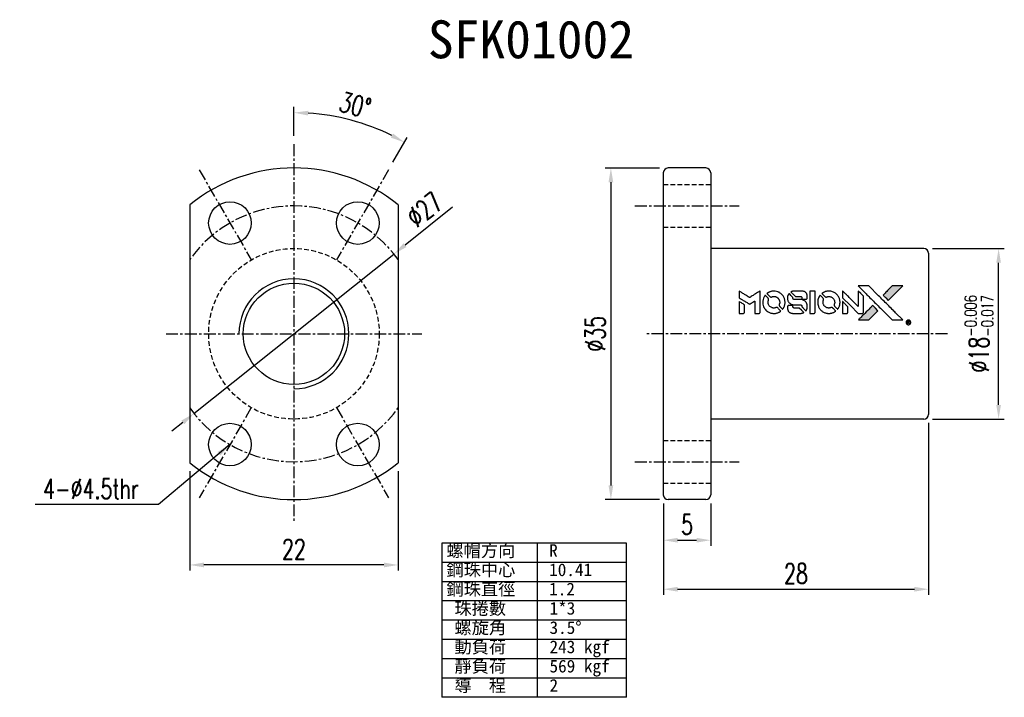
# Model space of a CAD drawing. Extents: x 55 to 159, y 55 to 127.
import ezdxf

# ---------------------------------------------------------------- set-up
doc = ezdxf.new("R2010")
doc.units = 0
doc.header["$MEASUREMENT"] = 0
doc.header["$PDMODE"] = 1
for name, pattern in [('CENTER', [2, 1.25, -0.25, 0.25, -0.25]), ('DASHED', [0.75, 0.5, -0.25]), ('PH-20', [23.2, 20, -1, 0.1, -1, 0.1, -1])]:
    doc.linetypes.add(name, pattern=pattern)
doc.layers.get('0').update_dxf_attribs({"linetype": 'CONTINUOUS'})
doc.layers.get('DEFPOINTS').update_dxf_attribs({"linetype": 'PH-20'})
doc.styles.add('DIM-7', font='SIMPLEX.shx', dxfattribs={"width": 0.7, "bigfont": 'chineset.shx'})
doc.styles.add('T', font='kaiu.ttf')
doc.dimstyles.new('CNS', dxfattribs={"dimtxt": 3.5, "dimasz": 2.5, "dimexe": 1, "dimexo": 1.5, "dimgap": 0.09, "dimtad": 0, "dimdsep": 46, "dimtxsty": 'DIM-7', "dimcen": 0.09, "dimclrd": 1, "dimclre": 1, "dimclrt": 4, "dimadec": 0, "dimazin": 0, "dimtfac": 1, "dimtix": 1, "dimtmove": 2, "dimatfit": 3, "dimfxl": 1, "dimtvp": 0.971429, "dimtolj": 1, "dimarcsym": 0})

# ---------------------------------------------------------------- blocks, each defined once
blk = doc.blocks.new('*D7')
at = {"color": 7, "lineweight": -2, "transparency": 16777216}
for p, q in [((73.05, 79.32), (73.05, 68.84)), ((95.05, 79.32), (95.05, 68.84)), ((93.55, 69.44), (74.55, 69.44))]:
    blk.add_line(p, q, dxfattribs=at)
at = {"color": 7, "transparency": 16777216}
for points in [[(74.55, 69.69), (74.55, 69.19), (73.05, 69.44)], [(93.55, 69.69), (93.55, 69.19), (95.05, 69.44)]]:
    blk.add_solid(points, dxfattribs=at)
at = {"layer": 'DEFPOINTS', "color": 0, "transparency": 16777216}
for p in [(73.05, 80.22), (95.05, 80.22), (73.05, 69.44)]:
    blk.add_point(p, dxfattribs=at)
at = {"color": 7, "transparency": 16777216, "insert": (84.05, 71.09), "char_height": 2.1, "attachment_point": 5, "style": 'DIM-7'}
blk.add_mtext('\\A1;22', dxfattribs=at)
blk = doc.blocks.new('*D6')
at = {"color": 7, "lineweight": -2, "transparency": 16777216}
for p, q in [((100.79, 107.18), (95.78, 103.19)), ((73.49, 85.42), (94.61, 102.25)), ((72.32, 84.48), (71.15, 83.55))]:
    blk.add_line(p, q, dxfattribs=at)
at = {"color": 7, "transparency": 16777216}
for points in [[(95.62, 103.38), (95.93, 102.99), (94.61, 102.25)], [(72.17, 84.68), (72.48, 84.29), (73.49, 85.42)]]:
    blk.add_solid(points, dxfattribs=at)
at = {"layer": 'DEFPOINTS', "color": 0, "transparency": 16777216}
for p in [(94.61, 102.25), (73.49, 85.42)]:
    blk.add_point(p, dxfattribs=at)
at = {"color": 7, "transparency": 16777216, "insert": (97.84, 106.94), "char_height": 2.1, "attachment_point": 5, "rotation": 38.5664, "style": 'DIM-7'}
blk.add_mtext('\\A1;∅27', dxfattribs=at)
blk = doc.blocks.new('*D5')
at = {"color": 7, "lineweight": -2, "transparency": 16777216}
for p, q in [((84.05, 114.73), (84.05, 117.77)), ((94.5, 111.93), (96.02, 114.56))]:
    blk.add_line(p, q, dxfattribs=at)
blk.add_arc((84.05, 93.83), 23.34, 63.6836, 86.3164, dxfattribs=at)
at = {"color": 7, "transparency": 16777216}
for points in [[(85.54, 116.87), (85.56, 117.37), (84.05, 117.17)], [(94.51, 114.97), (94.28, 114.53), (95.72, 114.04)]]:
    blk.add_solid(points, dxfattribs=at)
at = {"layer": 'DEFPOINTS', "color": 0, "transparency": 16777216}
for p in [(92.03, 115.76), (84.05, 113.83), (94.05, 111.15), (88.55, 101.63), (84.05, 73.83)]:
    blk.add_point(p, dxfattribs=at)
at = {"color": 7, "transparency": 16777216, "insert": (90.52, 117.97), "char_height": 2.1, "attachment_point": 5, "rotation": 345, "style": 'DIM-7'}
blk.add_mtext('\\A1;30°', dxfattribs=at)
blk = doc.blocks.new('*D4')
at = {"color": 7, "lineweight": -2, "transparency": 16777216}
for p, q in [((123.05, 75.93), (123.05, 71.45)), ((128.05, 75.93), (128.05, 71.45)), ((124.55, 72.05), (126.55, 72.05))]:
    blk.add_line(p, q, dxfattribs=at)
at = {"color": 7, "transparency": 16777216}
for points in [[(124.55, 72.3), (124.55, 71.8), (123.05, 72.05)], [(126.55, 72.3), (126.55, 71.8), (128.05, 72.05)]]:
    blk.add_solid(points, dxfattribs=at)
at = {"layer": 'DEFPOINTS', "color": 0, "transparency": 16777216}
for p in [(123.05, 76.83), (128.05, 76.83), (128.05, 72.05)]:
    blk.add_point(p, dxfattribs=at)
at = {"color": 7, "transparency": 16777216, "insert": (125.55, 73.7), "char_height": 2.1, "attachment_point": 5, "style": 'DIM-7'}
blk.add_mtext('\\A1;5', dxfattribs=at)
blk = doc.blocks.new('*D3')
at = {"color": 7, "lineweight": -2, "transparency": 16777216}
for p, q in [((151.05, 84.43), (151.05, 66.28)), ((123.05, 75.93), (123.05, 66.28)), ((124.55, 66.88), (149.55, 66.88))]:
    blk.add_line(p, q, dxfattribs=at)
at = {"color": 7, "transparency": 16777216}
for points in [[(124.55, 67.13), (124.55, 66.63), (123.05, 66.88)], [(149.55, 67.13), (149.55, 66.63), (151.05, 66.88)]]:
    blk.add_solid(points, dxfattribs=at)
at = {"layer": 'DEFPOINTS', "color": 0, "transparency": 16777216}
for p in [(151.05, 85.33), (123.05, 76.83), (151.05, 66.88)]:
    blk.add_point(p, dxfattribs=at)
at = {"color": 7, "transparency": 16777216, "insert": (137.05, 68.53), "char_height": 2.1, "attachment_point": 5, "style": 'DIM-7'}
blk.add_mtext('\\A1;28', dxfattribs=at)
blk = doc.blocks.new('*D2')
at = {"color": 7, "lineweight": -2, "transparency": 16777216}
for p, q in [((122.65, 111.33), (116.91, 111.33)), ((117.51, 109.83), (117.51, 77.83)), ((122.65, 76.33), (116.91, 76.33))]:
    blk.add_line(p, q, dxfattribs=at)
at = {"color": 7, "transparency": 16777216}
for points in [[(117.26, 109.83), (117.76, 109.83), (117.51, 111.33)], [(117.26, 77.83), (117.76, 77.83), (117.51, 76.33)]]:
    blk.add_solid(points, dxfattribs=at)
at = {"layer": 'DEFPOINTS', "color": 0, "transparency": 16777216}
for p in [(123.55, 111.33), (117.51, 76.33), (123.55, 76.33)]:
    blk.add_point(p, dxfattribs=at)
at = {"color": 7, "transparency": 16777216, "insert": (115.86, 93.83), "char_height": 2.1, "attachment_point": 5, "rotation": 90, "style": 'DIM-7'}
blk.add_mtext('\\A1;%%c35', dxfattribs=at)
blk = doc.blocks.new('*D1')
at = {"color": 7, "lineweight": -2, "transparency": 16777216}
for p, q in [((151.45, 102.83), (159.04, 102.83)), ((158.44, 86.33), (158.44, 101.33)), ((151.45, 84.83), (159.04, 84.83))]:
    blk.add_line(p, q, dxfattribs=at)
at = {"color": 7, "transparency": 16777216}
for points in [[(158.19, 101.33), (158.69, 101.33), (158.44, 102.83)], [(158.19, 86.33), (158.69, 86.33), (158.44, 84.83)]]:
    blk.add_solid(points, dxfattribs=at)
at = {"layer": 'DEFPOINTS', "color": 0, "transparency": 16777216}
for p in [(150.55, 102.83), (158.44, 102.83), (150.55, 84.83)]:
    blk.add_point(p, dxfattribs=at)
at = {"color": 7, "transparency": 16777216, "insert": (156.37, 93.83), "char_height": 2.1, "attachment_point": 5, "rotation": 90, "style": 'DIM-7'}
blk.add_mtext('\\A1;%%c18{\\H1.26;\\S-0.006^ -0.017;}', dxfattribs=at)

msp = doc.modelspace()

# ---------------------------------------------------------------- hatches: boundary and pattern name
at = {"linetype": 'Continuous'}
h = msp.add_hatch(color=0, dxfattribs=at)
h.dxf.hatch_style = 1
h.paths.add_polyline_path([(148.32, 98.885), (147.762, 98.885), (147.204, 98.885), (146.724, 98.401, 0.000288), (146.539, 98.215, 0.000479), (146.384, 98.058, 0.000013), (146.244, 97.916, 0.197177), (146.243, 97.914, 0.1112764), (146.243, 97.912, 0.0015954), (146.413, 97.74, 0.0005055), (146.519, 97.634), (146.796, 97.358), (147.558, 98.121)])
h.paths.add_polyline_path([(145.219, 95.784), (145.708, 96.272), (145.431, 96.549, 0.000476), (145.324, 96.656, 0.0015067), (145.152, 96.826, 0.2256647), (145.149, 96.826, 0.0011115), (144.916, 96.594, 0.0003511), (144.772, 96.449, 0.000108), (144.161, 95.836, 0.0006916), (143.852, 95.525, 0.0000771), (143.639, 95.309, 0.1975269), (143.636, 95.302, 0.2961744), (143.638, 95.298, 0.0041949), (143.911, 95.295, 0.0005293), (144.183, 95.295), (144.731, 95.295)])

# ---------------------------------------------------------------- linework, layer by layer
at = {"color": 0, "linetype": 'CENTER'}
for p, q in [((84.05, 113.834), (84.05, 73.834)), ((74.05, 111.154), (79.55, 101.628)), ((94.05, 111.154), (88.55, 101.628)), ((120.045, 107.334), (131.045, 107.334)), ((70.55, 93.834), (97.55, 93.834)), ((153.045, 93.834), (121.045, 93.834)), ((79.55, 86.04), (74.05, 76.513)), ((88.55, 86.04), (94.05, 76.513)), ((120.045, 80.334), (131.045, 80.334))]:
    msp.add_line(p, q, dxfattribs=at)
at = {"color": 0, "linetype": 'Continuous'}
for p, q in [((127.545, 111.334), (123.545, 111.334)), ((123.045, 110.834), (123.045, 76.834)), ((128.045, 110.834), (128.045, 76.834)), ((73.05, 107.444), (73.05, 80.223)), ((95.05, 107.444), (95.05, 80.223)), ((150.545, 102.834), (128.045, 102.834)), ((151.045, 102.334), (151.045, 85.334)), ((150.545, 84.834), (128.045, 84.834)), ((127.545, 76.334), (123.545, 76.334))]:
    msp.add_line(p, q, dxfattribs=at)
at = {"color": 0, "linetype": 'DASHED'}
for p, q in [((123.045, 109.584), (128.045, 109.584)), ((123.045, 105.084), (128.045, 105.084)), ((123.045, 82.584), (128.045, 82.584)), ((123.045, 78.084), (128.045, 78.084))]:
    msp.add_line(p, q, dxfattribs=at)
at = {"color": 0}
for p, q in [((119.143, 71.74), (99.681, 71.74)), ((99.681, 71.74), (99.681, 55.473)), ((109.714, 71.74), (109.714, 55.473)), ((119.143, 55.473), (119.143, 71.74)), ((119.143, 69.707), (99.681, 69.707)), ((119.143, 67.673), (99.681, 67.673)), ((119.143, 65.64), (99.681, 65.64)), ((119.143, 63.607), (99.681, 63.607)), ((119.143, 61.573), (99.681, 61.573)), ((119.143, 59.54), (99.681, 59.54)), ((119.143, 57.507), (99.681, 57.507)), ((119.143, 55.473), (99.681, 55.473))]:
    msp.add_line(p, q, dxfattribs=at)
for points in [[(144.292, 98.214, -0.000056), (144.626, 97.879, -0.000021), (145.094, 97.41, -0.000021), (145.604, 96.898, -0.000025), (146.083, 96.419), (147.204, 95.295), (147.759, 95.297), (148.314, 95.298), (147.565, 96.052, 0.000274), (147.205, 96.414, 0.000123), (146.732, 96.89, 0.000121), (146.231, 97.392, 0.000165), (145.778, 97.846), (144.74, 98.885), (144.181, 98.885), (143.622, 98.885)], [(146.724, 98.401, 0.000288), (146.539, 98.215, 0.000479), (146.384, 98.058, 0.000013), (146.244, 97.916, 0.197177), (146.243, 97.914, 0.197497), (146.244, 97.911, 0.00004), (146.324, 97.83, 0.000836), (146.413, 97.74, 0.000505), (146.519, 97.634), (146.796, 97.358), (147.558, 98.121), (148.32, 98.885), (147.762, 98.885), (147.204, 98.885)], [(131.05, 97.991), (131.05, 97.635), (131.147, 97.576, -0.000297), (131.207, 97.539, -0.000037), (131.337, 97.46, -0.000043), (131.491, 97.365, -0.000036), (131.656, 97.264, 0.000044), (131.817, 97.165, 0.000063), (131.961, 97.077, 0.000035), (132.082, 97.003, 0.0009), (132.115, 96.983), (132.162, 96.954), (132.225, 96.992, 0.001175), (132.261, 97.015, 0.000208), (132.328, 97.056, 0.000225), (132.407, 97.106, 0.000203), (132.489, 97.156, -0.000711), (132.566, 97.205, -0.001119), (132.633, 97.246, -0.000263), (132.692, 97.282, -0.04589), (132.698, 97.285, -0.519312), (132.704, 97.282, -0.001914), (132.706, 97.186, -0.003124), (132.707, 97.029, -0.000285), (132.707, 96.638), (132.707, 95.987), (132.934, 95.987, 0.001727), (133.097, 95.987, 0.025279), (133.154, 95.991, 0.073886), (133.188, 95.999, 0.07426), (133.217, 96.017, 0.03264), (133.225, 96.025, 0.01784), (133.233, 96.034, 0.017712), (133.241, 96.045, 0.026854), (133.247, 96.055), (133.259, 96.077), (133.26, 97.213), (133.262, 98.348), (133.249, 98.34, -0.004595), (133.241, 98.335, -0.00016), (133.206, 98.313, -0.000298), (133.165, 98.288, -0.000208), (133.119, 98.259, 0.000986), (132.984, 98.175, 0.00025), (132.764, 98.038, 0.000268), (132.531, 97.891, 0.000436), (132.332, 97.767, -0.002932), (132.267, 97.726, -0.004718), (132.211, 97.692, -0.001113), (132.161, 97.663, -0.227179), (132.156, 97.663, -0.045982), (132.15, 97.666, -0.000145), (132.084, 97.706, -0.000825), (132.009, 97.752, -0.000517), (131.922, 97.807, 0.000056), (131.621, 97.993, 0.000289), (131.456, 98.096, 0.000481), (131.332, 98.173, 0.000418), (131.202, 98.253), (131.05, 98.346)], [(133.763, 97.857, 0.064158), (133.618, 97.584, 0.06356), (133.545, 97.283, 0.064004), (133.551, 96.975, 0.066747), (133.635, 96.683, 0.04321), (133.735, 96.5, 0.044737), (133.864, 96.339, 0.044901), (134.019, 96.205, 0.044184), (134.196, 96.099, 0.026293), (134.33, 96.043, 0.033344), (134.46, 96.006, 0.033227), (134.594, 95.987, 0.025815), (134.741, 95.983, 0.023119), (134.882, 95.993, 0.031044), (135.007, 96.016, 0.031337), (135.128, 96.054, 0.024258), (135.255, 96.11, 0.015622), (135.299, 96.134, 0.008495), (135.352, 96.166, 0.008415), (135.402, 96.198, 0.020814), (135.438, 96.225), (135.454, 96.238), (135.285, 96.408, 0.002843), (135.158, 96.535, 0.033917), (135.105, 96.58, 0.087906), (135.066, 96.6, 0.073302), (135.02, 96.607, 0.022047), (134.997, 96.606, 0.026465), (134.976, 96.603, 0.022233), (134.953, 96.597, 0.009985), (134.923, 96.588, -0.039011), (134.814, 96.561, -0.044398), (134.707, 96.552, -0.045096), (134.601, 96.563, -0.04265), (134.497, 96.592, -0.071154), (134.35, 96.673, -0.068827), (134.23, 96.793, -0.068713), (134.146, 96.941, -0.070507), (134.107, 97.105, -0.028605), (134.105, 97.175, -0.031418), (134.11, 97.242, -0.031044), (134.124, 97.31, -0.02668), (134.147, 97.378, 0.038913), (134.16, 97.419, 0.043732), (134.165, 97.459, 0.047754), (134.163, 97.496, 0.075756), (134.154, 97.526, 0.07294), (134.144, 97.542, 0.003456), (134.1, 97.589, 0.005023), (134.044, 97.648, 0.002422), (133.97, 97.723, 0.000819), (133.904, 97.789, 0.001349), (133.847, 97.846, 0.0001), (133.796, 97.896, 0.205335), (133.794, 97.897, 0.219821), (133.792, 97.896, 0.002494), (133.784, 97.885, 0.007089), (133.774, 97.872, 0.004494)], [(134.593, 98.335, 0.024131), (134.492, 98.32, 0.022344), (134.39, 98.294, 0.021883), (134.289, 98.259, 0.020884), (134.19, 98.215, 0.010669), (134.134, 98.185, 0.010389), (134.078, 98.153, 0.010913), (134.029, 98.122, 0.022227), (133.992, 98.094), (133.978, 98.083), (134.156, 97.908, 0.002452), (134.226, 97.84, 0.003628), (134.288, 97.781, 0.001662), (134.341, 97.732, 0.070159), (134.354, 97.723, 0.047671), (134.364, 97.719, 0.018624), (134.379, 97.716, 0.017921), (134.395, 97.713, 0.018804), (134.412, 97.711, 0.018255), (134.434, 97.711, 0.041312), (134.451, 97.713, 0.037164), (134.468, 97.717, 0.012342), (134.493, 97.727, -0.015101), (134.552, 97.748, -0.035998), (134.598, 97.76, -0.033244), (134.647, 97.766, -0.011249), (134.719, 97.767, -0.004059), (134.777, 97.767, -0.019693), (134.811, 97.765, -0.027943), (134.838, 97.761, -0.014411), (134.871, 97.753, -0.033089), (134.951, 97.725, -0.033887), (135.026, 97.688, -0.034021), (135.095, 97.641, -0.033942), (135.157, 97.585, -0.02816), (135.212, 97.521, -0.035032), (135.255, 97.455, -0.035269), (135.289, 97.385, -0.029196), (135.315, 97.305, -0.037862), (135.331, 97.214, -0.043657), (135.333, 97.126, -0.043064), (135.319, 97.038, -0.035184), (135.29, 96.947, 0.033699), (135.276, 96.903, 0.052815), (135.27, 96.865, 0.059167), (135.273, 96.829, 0.058972), (135.284, 96.795, 0.059208), (135.3, 96.769, 0.021125), (135.33, 96.735, 0.008691), (135.383, 96.68, 0.000851), (135.516, 96.549, 0.001873), (135.584, 96.483, 0.013884), (135.618, 96.453, 0.022355), (135.638, 96.436, 0.341453), (135.646, 96.437, 0.073011), (135.663, 96.455, 0.004587), (135.704, 96.518, 0.00748), (135.744, 96.582, 0.016837), (135.772, 96.633, 0.028606), (135.826, 96.756, 0.031352), (135.863, 96.88, 0.031004), (135.885, 97.01, 0.0268), (135.893, 97.148, 0.026698), (135.885, 97.294, 0.03002), (135.862, 97.432, 0.030357), (135.822, 97.566, 0.028554), (135.766, 97.697, 0.062944), (135.605, 97.939, 0.062206), (135.387, 98.134, 0.062448), (135.129, 98.27, 0.064355), (134.849, 98.336, 0.017377), (134.793, 98.339, 0.008369), (134.721, 98.341, 0.008367), (134.649, 98.339, 0.01757)], [(136.279, 98.033, 0.023289), (136.243, 97.977, 0.026845), (136.214, 97.92, 0.026047), (136.191, 97.859, 0.019751), (136.172, 97.791, 0.013249), (136.164, 97.752, 0.025169), (136.16, 97.72, 0.016532), (136.158, 97.68, 0.002937), (136.157, 97.606, 0.003317), (136.158, 97.54, 0.011808), (136.159, 97.497, 0.01777), (136.162, 97.465, 0.021476), (136.167, 97.436, 0.04325), (136.206, 97.311, 0.045753), (136.266, 97.197, 0.04649), (136.344, 97.098, 0.047672), (136.438, 97.015, 0.025315), (136.479, 96.989, 0.015208), (136.529, 96.962, 0.01512), (136.582, 96.938, 0.022488), (136.63, 96.92, 0.027857), (136.704, 96.901, 0.034138), (136.775, 96.891, 0.014286), (136.883, 96.888, 0.00124), (137.159, 96.887, -0.00103), (137.328, 96.887, -0.002552), (137.452, 96.885, -0.001594), (137.546, 96.884, -0.047676), (137.57, 96.881, -0.085307), (137.611, 96.865, -0.097789), (137.642, 96.836, -0.085947), (137.663, 96.794, -0.051339), (137.673, 96.74, 0.014634), (137.675, 96.721, 0.015028), (137.678, 96.703, 0.014927), (137.682, 96.687, 0.059415), (137.685, 96.678, 0.070595), (137.7, 96.658, 0.00028), (137.895, 96.461, 0.000111), (138.094, 96.259, 0.200239), (138.103, 96.256, 0.268906), (138.108, 96.259, 0.001866), (138.136, 96.308, 0.007532), (138.161, 96.354, 0.017818), (138.179, 96.39, 0.013256), (138.195, 96.43, 0.011636), (138.209, 96.472, 0.011528), (138.222, 96.515, 0.012303), (138.233, 96.558, 0.0423), (138.242, 96.625, 0.013657), (138.243, 96.725, 0.013857), (138.24, 96.825, 0.037428), (138.23, 96.896, 0.014927), (138.218, 96.943, 0.0122), (138.203, 96.993, 0.012518), (138.187, 97.04, 0.023062), (138.17, 97.076, 0.065961), (138.08, 97.209, 0.06055), (137.957, 97.318, 0.059676), (137.809, 97.396, 0.060497), (137.647, 97.436, 0.025683), (137.613, 97.438, 0.001528), (137.508, 97.44, 0.002124), (137.376, 97.441, 0.001173), (137.215, 97.441, -0.000809), (136.933, 97.442, -0.017164), (136.849, 97.445, -0.063931), (136.805, 97.454, -0.108429), (136.773, 97.473, -0.052941), (136.755, 97.494, -0.063675), (136.743, 97.518, -0.050562), (136.735, 97.548, -0.020337), (136.731, 97.59, 0.009897), (136.729, 97.615, 0.016482), (136.726, 97.637, 0.019019), (136.722, 97.654, 0.06043), (136.718, 97.664, 0.076267), (136.7, 97.689, 0.00054), (136.515, 97.872, 0.000307), (136.326, 98.058, 0.142594), (136.311, 98.066, 0.232419), (136.307, 98.065, 0.022995), (136.299, 98.057, 0.024627), (136.289, 98.047, 0.015407)], [(136.794, 98.338, 0.018538), (136.758, 98.333, 0.010695), (136.716, 98.325, 0.01068), (136.674, 98.315, 0.017678), (136.639, 98.305, 0.013849), (136.599, 98.291, 0.011814), (136.558, 98.273, 0.004513), (136.52, 98.256, 0.290035), (136.517, 98.25, 0.196418), (136.518, 98.247, 0.000124), (136.586, 98.178, 0.001477), (136.661, 98.101, 0.000898), (136.751, 98.011), (136.986, 97.776), (137.28, 97.775, -0.001471), (137.502, 97.773, -0.028714), (137.57, 97.768, -0.097073), (137.608, 97.756, -0.084199), (137.641, 97.729, -0.042698), (137.657, 97.708, -0.053912), (137.667, 97.686, -0.051004), (137.673, 97.662, -0.032967), (137.675, 97.632, 0.00807), (137.675, 97.617, 0.003023), (137.676, 97.596, 0.002994), (137.677, 97.573, 0.003629), (137.678, 97.552), (137.682, 97.502), (137.907, 97.502, 0.001618), (138.014, 97.502, 0.005206), (138.085, 97.503, 0.00535), (138.135, 97.505, 0.060675), (138.154, 97.508, 0.048484), (138.165, 97.513, 0.02389), (138.178, 97.52, 0.022812), (138.191, 97.53, 0.02462), (138.202, 97.54, 0.061781), (138.225, 97.568, 0.080179), (138.238, 97.599, 0.048561), (138.244, 97.643, 0.010021), (138.246, 97.721, 0.016602), (138.242, 97.826, 0.031409), (138.231, 97.909, 0.036474), (138.211, 97.982, 0.03439), (138.181, 98.053, 0.065928), (138.103, 98.164, 0.069066), (138.001, 98.25, 0.065697), (137.874, 98.307, 0.051559), (137.726, 98.336, 0.020904), (137.646, 98.339, 0.000451), (137.258, 98.341, 0.000419), (136.868, 98.341, 0.022759)], [(138.516, 97.166), (138.517, 95.99), (138.748, 95.99), (138.979, 95.99), (139.006, 96.004, 0.071429), (139.029, 96.02, 0.054799), (139.049, 96.043, 0.053585), (139.063, 96.071, 0.060698), (139.071, 96.1, 0.033975), (139.074, 96.148, 0.000112), (139.074, 96.746, 0.000726), (139.073, 97.332, 0.001084), (139.071, 97.843), (139.067, 98.342), (138.791, 98.342), (138.515, 98.342)], [(139.567, 97.855, 0.018008), (139.533, 97.804, 0.009842), (139.496, 97.74, 0.009807), (139.461, 97.673, 0.015716), (139.434, 97.614, 0.048467), (139.368, 97.404, 0.045841), (139.342, 97.181, 0.046006), (139.357, 96.957, 0.049638), (139.412, 96.746, 0.064819), (139.558, 96.472, 0.06695), (139.767, 96.247, 0.066691), (140.029, 96.085, 0.063505), (140.329, 95.994, 0.03135), (140.406, 95.986, 0.010439), (140.519, 95.984, 0.010391), (140.632, 95.986, 0.032408), (140.707, 95.994, 0.015696), (140.796, 96.012, 0.018095), (140.88, 96.036, 0.018551), (140.959, 96.064, 0.018352), (141.037, 96.098, 0.015568), (141.088, 96.125, 0.009832), (141.146, 96.16, 0.009795), (141.2, 96.195, 0.023727), (141.239, 96.224), (141.254, 96.237), (141.085, 96.408, 0.001528), (140.989, 96.505, 0.010022), (140.94, 96.552, 0.019586), (140.908, 96.579, 0.061865), (140.884, 96.594, 0.055054), (140.848, 96.605, 0.061607), (140.811, 96.608, 0.048725), (140.769, 96.602, 0.020221), (140.713, 96.586, -0.017722), (140.653, 96.568, -0.02685), (140.599, 96.558, -0.02759), (140.546, 96.553, -0.020233), (140.487, 96.554, -0.04793), (140.374, 96.57, -0.048386), (140.266, 96.608, -0.047866), (140.167, 96.666, -0.044964), (140.078, 96.743, -0.04333), (140.004, 96.835, -0.050921), (139.951, 96.934, -0.051473), (139.919, 97.041, -0.0459), (139.909, 97.156, -0.019014), (139.911, 97.211, -0.024114), (139.917, 97.263, -0.025081), (139.928, 97.311, -0.023892), (139.944, 97.359, 0.008624), (139.958, 97.397, 0.026486), (139.965, 97.423, 0.035074), (139.969, 97.445, 0.02756), (139.97, 97.47, 0.087163), (139.962, 97.51, 0.073291), (139.941, 97.547, 0.028074), (139.895, 97.6, 0.002594), (139.772, 97.724), (139.597, 97.898)], [(140.392, 98.335, 0.023681), (140.294, 98.32, 0.022402), (140.197, 98.296, 0.021929), (140.1, 98.263, 0.020503), (140.004, 98.22, 0.013745), (139.949, 98.191, 0.009767), (139.889, 98.156, 0.009658), (139.835, 98.121, 0.027804), (139.799, 98.094), (139.786, 98.083), (139.958, 97.91, 0.002053), (140.042, 97.827, 0.006738), (140.098, 97.773, 0.007826), (140.138, 97.737, 0.063909), (140.158, 97.724, 0.061532), (140.189, 97.713, 0.068674), (140.221, 97.71, 0.052072), (140.258, 97.716, 0.019648), (140.309, 97.732, -0.018366), (140.371, 97.752, -0.0288), (140.426, 97.764, -0.029061), (140.481, 97.769, -0.019155), (140.545, 97.769, -0.053809), (140.684, 97.749, -0.058833), (140.81, 97.699, -0.058566), (140.922, 97.622, -0.052525), (141.017, 97.518, -0.044733), (141.071, 97.43, -0.040573), (141.111, 97.331, -0.041123), (141.133, 97.228, -0.04951), (141.136, 97.129, -0.017369), (141.132, 97.083, -0.024255), (141.124, 97.042, -0.023787), (141.112, 97.001, -0.015798), (141.095, 96.956, 0.010631), (141.084, 96.927, 0.033653), (141.079, 96.907, 0.037806), (141.076, 96.888, 0.016307), (141.075, 96.862, 0.068179), (141.082, 96.812, 0.095747), (141.102, 96.772, 0.033418), (141.15, 96.719, 0.002133), (141.299, 96.573, 0.001452), (141.383, 96.491, 0.012393), (141.422, 96.456, 0.020479), (141.445, 96.437, 0.344362), (141.454, 96.437, 0.074287), (141.473, 96.458, 0.005454), (141.514, 96.521, 0.008391), (141.554, 96.588, 0.017097), (141.583, 96.642, 0.027375), (141.63, 96.754, 0.02835), (141.665, 96.869, 0.027723), (141.687, 96.989, 0.023913), (141.697, 97.117, 0.027047), (141.693, 97.271, 0.031685), (141.672, 97.416, 0.032425), (141.633, 97.554, 0.031013), (141.577, 97.687, 0.037914), (141.483, 97.846, 0.040153), (141.368, 97.985, 0.039834), (141.231, 98.105, 0.036173), (141.072, 98.206, 0.040752), (140.917, 98.274, 0.035885), (140.746, 98.319, 0.035491), (140.568, 98.34, 0.037615)], [(141.973, 97.996), (141.973, 97.639), (142.8, 96.813), (143.627, 95.987), (143.858, 95.988, 0.0008), (144.006, 95.989, 0.010795), (144.06, 95.991, 0.030495), (144.09, 95.994, 0.080372), (144.11, 96.001, 0.03816), (144.13, 96.014, 0.041799), (144.147, 96.029, 0.042486), (144.161, 96.047, 0.042078), (144.172, 96.066, 0.099276), (144.178, 96.094, 0.003302), (144.18, 96.209, 0.002586), (144.181, 96.41, 0.000204), (144.18, 96.945), (144.178, 97.801), (143.903, 98.075), (143.627, 98.35), (143.625, 97.527), (143.622, 96.704), (142.812, 97.518, 0.000253), (142.501, 97.831, 0.000412), (142.236, 98.096, 0.000041), (141.999, 98.333, 0.041338), (141.988, 98.342), (141.973, 98.353)], [(131.05, 96.613), (131.05, 95.987), (131.277, 95.987, 0.000842), (131.423, 95.987, 0.010591), (131.477, 95.988, 0.028995), (131.508, 95.992, 0.069543), (131.53, 95.998, 0.051063), (131.55, 96.01, 0.039932), (131.569, 96.027, 0.039414), (131.586, 96.047, 0.045845), (131.598, 96.069, 0.094811), (131.603, 96.091, 0.007124), (131.605, 96.152, 0.004713), (131.606, 96.257, 0.000534), (131.606, 96.494), (131.606, 96.9), (131.549, 96.936, 0.000828), (131.382, 97.039, 0.000879), (131.217, 97.139, 0.000048), (131.057, 97.237, 0.137596), (131.052, 97.238, 0.413028), (131.051, 97.237, 0.000016), (131.05, 97.054, 0.000623), (131.05, 96.852, 0.000374)], [(136.248, 96.816, 0.065483), (136.221, 96.802, 0.053271), (136.196, 96.782, 0.052018), (136.176, 96.756, 0.0556), (136.162, 96.726, 0.036839), (136.157, 96.707, 0.026922), (136.154, 96.686, 0.016905), (136.152, 96.656, 0.004317), (136.152, 96.607, 0.016369), (136.156, 96.506, 0.029936), (136.166, 96.423, 0.03418), (136.186, 96.351, 0.031327), (136.215, 96.28, 0.046935), (136.268, 96.192, 0.054053), (136.334, 96.121, 0.053701), (136.414, 96.065, 0.045364), (136.509, 96.024, 0.032479), (136.593, 96.002, 0.03386), (136.678, 95.991, 0.013578), (136.812, 95.988, 0.001155), (137.156, 95.988, 0.000413), (137.452, 95.99, 0.005008), (137.565, 95.992, 0.013199), (137.629, 95.995, 0.033956), (137.675, 96.002, 0.013909), (137.723, 96.014, 0.010864), (137.774, 96.029, 0.010938), (137.82, 96.045, 0.028702), (137.853, 96.059), (137.877, 96.072), (137.64, 96.312), (137.403, 96.553), (137.126, 96.552, -0.001504), (137.007, 96.553, -0.00328), (136.916, 96.554, -0.001901), (136.845, 96.555, -0.061333), (136.828, 96.558, -0.063621), (136.804, 96.568, -0.048633), (136.781, 96.585, -0.046769), (136.761, 96.606, -0.047961), (136.745, 96.631, -0.02678), (136.735, 96.652, -0.050957), (136.73, 96.67, -0.029398), (136.728, 96.694, -0.00401), (136.726, 96.745), (136.724, 96.827), (136.501, 96.826, 0.001061), (136.368, 96.826, 0.009147), (136.308, 96.825, 0.020721), (136.273, 96.822, 0.051619)], [(141.973, 96.61), (141.973, 95.986), (142.205, 95.988), (142.437, 95.99), (142.464, 96.006, 0.03146), (142.476, 96.015, 0.026444), (142.488, 96.025, 0.026444), (142.499, 96.037, 0.031457), (142.508, 96.05), (142.524, 96.076), (142.526, 96.385), (142.527, 96.694), (142.254, 96.963, 0.000745), (142.149, 97.067, 0.001228), (142.06, 97.154, 0.000087), (141.98, 97.232, 0.195134), (141.977, 97.233, 0.412117), (141.975, 97.231, 0.000048), (141.974, 97.05, 0.00109), (141.973, 96.849, 0.000653)], [(144.772, 96.449, 0.000108), (144.161, 95.836, 0.000692), (143.852, 95.525, 0.000077), (143.639, 95.309, 0.197527), (143.636, 95.302, 0.410182), (143.639, 95.298, 0.000493), (143.753, 95.297, 0.002424), (143.911, 95.295, 0.000529), (144.183, 95.295), (144.731, 95.295), (145.219, 95.784), (145.708, 96.272), (145.431, 96.549, 0.000476), (145.324, 96.656, 0.000789), (145.234, 96.745, 0.000035), (145.153, 96.826, 0.19758), (145.151, 96.827, 0.198396), (145.149, 96.826, 0.000019), (145.038, 96.716, 0.000582), (144.916, 96.594, 0.000351)], [(148.851, 95.276, 0.082374), (148.78, 95.243, 0.083404), (148.723, 95.189, 0.082663), (148.686, 95.119, 0.07897), (148.674, 95.04, 0.084941), (148.689, 94.951, 0.08953), (148.732, 94.875, 0.090743), (148.799, 94.819, 0.090193), (148.882, 94.79, 0.10067), (148.976, 94.794, 0.099454), (149.061, 94.835, 0.097736), (149.125, 94.906, 0.09365), (149.158, 94.997, 0.07584), (149.159, 95.067, 0.068415), (149.139, 95.137, 0.068328), (149.101, 95.198, 0.075277), (149.049, 95.245, 0.059367), (149.005, 95.268, 0.048986), (148.955, 95.28, 0.048519), (148.902, 95.283, 0.055347)], [(148.817, 95.034), (148.817, 94.894), (148.833, 94.894), (148.85, 94.894), (148.851, 94.953), (148.853, 95.012), (148.887, 95.014), (148.921, 95.016), (148.945, 94.978, -0.003356), (148.955, 94.962, -0.002757), (148.966, 94.945, -0.002784), (148.975, 94.929, -0.007382), (148.982, 94.918, 0.019487), (148.99, 94.904, 0.098302), (148.996, 94.898, 0.116932), (149.004, 94.895, 0.032798), (149.016, 94.894), (149.038, 94.894), (149.023, 94.921, 0.005748), (149.015, 94.933, 0.002522), (149.005, 94.949, 0.002495), (148.994, 94.967, 0.00334), (148.984, 94.982), (148.96, 95.018), (148.98, 95.028, 0.066516), (148.998, 95.041, 0.085926), (149.011, 95.057, 0.082934), (149.018, 95.078, 0.05747), (149.019, 95.102, 0.023576), (149.017, 95.116, 0.043538), (149.014, 95.127, 0.050891), (149.01, 95.137, 0.049897), (149.003, 95.145, 0.067884), (148.985, 95.16, 0.077412), (148.964, 95.169, 0.049266), (148.935, 95.173, 0.012208), (148.886, 95.174), (148.817, 95.174)], [(148.967, 95.13, -0.120545), (148.978, 95.117, -0.09136), (148.982, 95.099, -0.087576), (148.98, 95.08, -0.098026), (148.971, 95.064, -0.079907), (148.963, 95.057, -0.087697), (148.954, 95.053, -0.041371), (148.938, 95.051, -0.005557), (148.905, 95.049), (148.85, 95.047), (148.85, 95.094), (148.85, 95.141), (148.902, 95.141, -0.007471), (148.93, 95.141, -0.035301), (148.946, 95.139, -0.060486), (148.957, 95.136, -0.063546)]]:
    msp.add_lwpolyline(points, format="xyb", close=True, dxfattribs=at)
at = {"color": 0, "linetype": 'Continuous'}
for centre, radius in [((77.3, 105.525), 2.25), ((90.8, 105.525), 2.25), ((84.05, 93.834), 5.35), ((77.3, 82.142), 2.25), ((90.8, 82.142), 2.25)]:
    msp.add_circle(centre, radius, dxfattribs=at)
at = {"color": 0, "linetype": 'DASHED'}
msp.add_circle((84.05, 93.834), 9, dxfattribs=at)
at = {"color": 0, "linetype": 'Continuous'}
for centre, radius, start, end in [((84.05, 93.834), 17.5, 51.0552, 128.9448), ((123.545, 110.834), 0.5, 90, 180), ((127.545, 110.834), 0.5, 360, 90), ((150.545, 102.334), 0.5, 360, 90), ((150.545, 85.334), 0.5, 270, 0), ((84.05, 93.834), 17.5, 231.0552, 308.9448), ((123.545, 76.834), 0.5, 180, 270), ((127.545, 76.834), 0.5, 270, 0)]:
    msp.add_arc(centre, radius, start, end, dxfattribs=at)
at = {"color": 0, "linetype": 'CENTER'}
for start, end in [(35.43094, 144.56906), (215.43094, 324.56906)]:
    msp.add_arc((84.05, 93.834), 13.5, start, end, dxfattribs=at)
at = {"color": 0}
msp.add_arc((84.05, 93.834), 5.805, 270, 180, dxfattribs=at)

# ---------------------------------------------------------------- texts
at = {"color": 0, "style": 'T'}
for s, height, p in [('螺帽方向', 1.3333, (100.152, 70.297)), ('R', 1.333, (110.992, 70.297)), ('鋼珠中心', 1.3333, (100.152, 68.263)), ('10.41', 1.3333, (110.992, 68.263)), ('鋼珠直徑', 1.3333, (100.152, 66.23)), ('1.2', 1.3333, (110.992, 66.23)), ('珠捲數', 1.3333, (100.999, 64.197)), ('1*3', 1.3333, (111.032, 64.197)), ('螺旋角', 1.3333, (100.999, 62.163)), ('3.5%%D', 1.3333, (111.032, 62.163)), ('動負荷', 1.3333, (100.999, 60.13)), ('243 kgf', 1.3333, (111.032, 60.13)), ('靜負荷', 1.3333, (100.999, 58.097)), ('569 kgf', 1.3333, (111.032, 58.097)), ('導  程', 1.3333, (100.999, 56.063)), ('2', 1.333, (111.032, 56.063))]:
    msp.add_text(s, height=height, dxfattribs=at).set_placement(p)
at = {"color": 0, "insert": (98.19, 126.91), "char_height": 4, "width": 77.16893, "attachment_point": 1, "style": 'T'}
msp.add_mtext('SFK01002', dxfattribs=at)
at = {"color": 0, "insert": (67.661, 77.479), "char_height": 2.1, "attachment_point": 6, "style": 'DIM-7'}
msp.add_mtext('\\A1;4-%%C4.5thr', dxfattribs=at)

# ---------------------------------------------------------------- dimensions: what is measured, and where the dimension line sits
at = {"color": 0}
dim = msp.add_angular_dim_2l(base=(92.031, 115.762), line1=((84.05, 113.834), (84.05, 73.834)), line2=((94.05, 111.154), (88.55, 101.628)), dimstyle='CNS', override={"dimscale": 0.6, "dimgap": 1, "dimtad": 1, "dimclrd": 7, "dimclre": 7, "dimclrt": 7, "dimtp": -0.006, "dimtm": 0.017, "dimtfac": 0.6, "dimtdec": 4, "dimtmove": 1}, dxfattribs=at)
dim.commit()
dim.dimension.update_dxf_attribs({"geometry": '*D5', "text_midpoint": (90.516, 117.968)})
dim = msp.add_linear_dim(base=(117.508, 76.334), p1=(123.545, 111.334), p2=(123.545, 76.334), angle=90, text='%%c<>', dimstyle='CNS', override={"dimscale": 0.6, "dimgap": 1, "dimtad": 1, "dimclrd": 7, "dimclre": 7, "dimclrt": 7, "dimtp": -0.006, "dimtm": 0.017, "dimtfac": 0.6, "dimtdec": 4, "dimtmove": 1}, dxfattribs=at)
dim.commit()
dim.dimension.update_dxf_attribs({"geometry": '*D2', "text_midpoint": (115.858, 93.834)})
dim = msp.add_diameter_dim_2p(p1=(73.494, 85.418), p2=(94.605, 102.25), dimstyle='CNS', override={"dimscale": 0.6, "dimgap": 1, "dimtad": 1, "dimclrd": 7, "dimclre": 7, "dimclrt": 7, "dimtp": -0.006, "dimtm": 0.017, "dimtfac": 0.6, "dimtdec": 4, "dimtmove": 1}, dxfattribs=at)
dim.commit()
dim.dimension.update_dxf_attribs({"geometry": '*D6', "text_midpoint": (97.842, 106.941)})
dim = msp.add_linear_dim(base=(158.442, 102.834), p1=(150.545, 84.834), p2=(150.545, 102.834), angle=90, text='%%c<>', dimstyle='CNS', override={"dimscale": 0.6, "dimgap": 1, "dimtad": 1, "dimclrd": 7, "dimclre": 7, "dimclrt": 7, "dimtol": 1, "dimtp": -0.006, "dimtm": 0.017, "dimtfac": 0.6, "dimtdec": 4, "dimtmove": 1}, dxfattribs=at)
dim.commit()
dim.dimension.update_dxf_attribs({"geometry": '*D1', "text_midpoint": (158.442, 93.834), "dimtype": 160})
for base, p2, picture, middle in [((151.045, 66.879), (151.045, 85.334), '*D3', (137.045, 68.529)), ((128.045, 72.05), (128.045, 76.834), '*D4', (125.545, 73.7))]:
    dim = msp.add_linear_dim(base=base, p1=(123.045, 76.834), p2=p2, angle=180, dimstyle='CNS', override={"dimscale": 0.6, "dimgap": 1, "dimtad": 1, "dimclrd": 7, "dimclre": 7, "dimclrt": 7, "dimtp": -0.006, "dimtm": 0.017, "dimtfac": 0.6, "dimtdec": 4, "dimtmove": 1}, dxfattribs=at)
    dim.commit()
    dim.dimension.update_dxf_attribs({"geometry": picture, "text_midpoint": middle})
dim = msp.add_linear_dim(base=(73.05, 69.435), p1=(95.05, 80.223), p2=(73.05, 80.223), dimstyle='CNS', override={"dimscale": 0.6, "dimgap": 1, "dimtad": 1, "dimclrd": 7, "dimclre": 7, "dimclrt": 7, "dimtp": -0.006, "dimtm": 0.017, "dimtfac": 0.6, "dimtdec": 4, "dimtmove": 1}, dxfattribs=at)
dim.commit()
dim.dimension.update_dxf_attribs({"geometry": '*D7', "text_midpoint": (84.05, 71.085)})

# ---------------------------------------------------------------- leaders
at = {"color": 0, "annotation_type": 0, "has_hookline": 1, "hookline_direction": 1, "text_width": 10.92}
msp.add_leader([(77.3, 82.142), (69.761, 75.829), (68.261, 75.829)], dimstyle='CNS', override={"dimscale": 0.6, "dimgap": 1, "dimtad": 1, "dimclrd": 7, "dimclre": 7, "dimclrt": 7, "dimtp": -0.006, "dimtm": 0.017, "dimtfac": 0.6, "dimtdec": 4, "dimtmove": 1}, dxfattribs=at)

doc.saveas('drawing.dxf')
